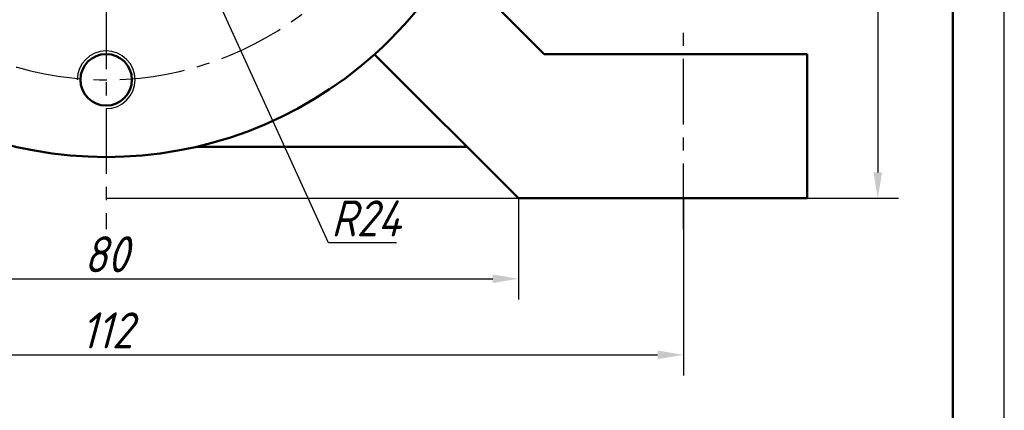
# Model space of a CAD drawing. Header units: millimetres. Extents: x 0 to 420, y -1 to 296.
# Tile 5 of 6: x 324 to 420, y 120 to 158. Entities that reach past the tile are written whole.
import ezdxf

# ---------------------------------------------------------------- set-up
doc = ezdxf.new("R2010")
doc.units = ezdxf.units.MM
doc.header["$LTSCALE"] = 0.2
doc.linetypes.add('CENTER', pattern=[50.800000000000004, 31.75, -6.35, 6.35, -6.35])
doc.layers.add('Thin Line', color=7, linetype='Continuous')
doc.layers.add('点划线', color=3, linetype='CENTER')
for name, color, linetype, lineweight in [('Think Line', 7, 'Continuous', 50), ('粗实线', 7, 'Continuous', 50), ('细实线', 7, 'Continuous', 25), ('阴影', 7, 'Continuous', 9)]:
    doc.layers.add(name, color=color, linetype=linetype, lineweight=lineweight)
doc.styles.add('尺寸数字', font='gbeitc.shx', dxfattribs={"bigfont": 'gbcbig.shx'})
doc.dimstyles.new("chang'an university", dxfattribs={"dimtxt": 3.5, "dimasz": 2.5, "dimexe": 2, "dimexo": 0, "dimtad": 1, "dimtoh": 1, "dimdec": 1, "dimdsep": 46, "dimtxsty": '尺寸数字', "dimcen": 2.5, "dimclrd": 256, "dimclre": 256, "dimclrt": 256, "dimadec": 0, "dimazin": 0, "dimtfac": 1, "dimtdec": 1, "dimtmove": 1, "dimatfit": 3, "dimfxl": 1, "dimlwd": -1, "dimlwe": -1, "dimarcsym": 0})

# ---------------------------------------------------------------- blocks, each defined once
blk = doc.blocks.new('*D37')
at = {"layer": 'Defpoints', "color": 0, "transparency": 16777216}
for p in [(332.8651389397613, 183.2747535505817), (342.8209635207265, 161.4371356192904)]:
    blk.add_point(p, dxfattribs=at)
at = {"layer": 'Thin Line', "transparency": 16777216}
for p, q in [((332.8651389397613, 183.2747535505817), (342.8209635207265, 161.4371356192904)), ((354.4435464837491, 135.9435640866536), (343.8580285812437, 159.1623837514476)), ((361.0477131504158, 135.9435640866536), (354.4435464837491, 135.9435640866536))]:
    blk.add_line(p, q, dxfattribs=at)
blk.add_solid([(344.2371538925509, 159.3352279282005), (343.4789032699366, 158.9895395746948), (342.8209635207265, 161.4371356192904)], dxfattribs=at)
at = {"layer": 'Thin Line', "transparency": 16777216, "insert": (358.0581298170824, 138.3185640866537), "char_height": 3.5, "attachment_point": 5, "style": '尺寸数字'}
blk.add_mtext('R24', dxfattribs=at)
blk = doc.blocks.new('*D51')
at = {"layer": 'Defpoints', "color": 0, "transparency": 16777216}
for p in [(332.8651389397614, 204.2747535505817), (332.8651389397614, 140.2747535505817), (407.7234465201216, 140.2747535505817)]:
    blk.add_point(p, dxfattribs=at)
at = {"layer": 'Thin Line', "transparency": 16777216}
for p, q in [((332.8651389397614, 204.2747535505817), (409.7234465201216, 204.2747535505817)), ((407.7234465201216, 201.7747535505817), (407.7234465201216, 142.7747535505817)), ((332.8651389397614, 140.2747535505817), (409.7234465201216, 140.2747535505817))]:
    blk.add_line(p, q, dxfattribs=at)
for points in [[(407.3067798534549, 201.7747535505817), (408.1401131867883, 201.7747535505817), (407.7234465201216, 204.2747535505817)], [(407.3067798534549, 142.7747535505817), (408.1401131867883, 142.7747535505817), (407.7234465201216, 140.2747535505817)]]:
    blk.add_solid(points, dxfattribs=at)
at = {"layer": 'Thin Line', "transparency": 16777216, "insert": (405.3484465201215, 172.2747535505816), "char_height": 3.5, "attachment_point": 5, "rotation": 90, "style": '尺寸数字'}
blk.add_mtext('64', dxfattribs=at)
blk = doc.blocks.new('*D61')
at = {"layer": 'Defpoints', "color": 0, "transparency": 16777216}
for p in [(292.8651389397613, 140.2747535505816), (372.8651389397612, 140.2747535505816), (372.8651389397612, 132.4589518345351)]:
    blk.add_point(p, dxfattribs=at)
at = {"layer": 'Thin Line', "transparency": 16777216}
for p, q in [((292.8651389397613, 140.2747535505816), (292.8651389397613, 130.4589518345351)), ((372.8651389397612, 140.2747535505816), (372.8651389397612, 130.4589518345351)), ((295.3651389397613, 132.4589518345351), (370.3651389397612, 132.4589518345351))]:
    blk.add_line(p, q, dxfattribs=at)
for points in [[(295.3651389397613, 132.8756185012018), (295.3651389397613, 132.0422851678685), (292.8651389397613, 132.4589518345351)], [(370.3651389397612, 132.8756185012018), (370.3651389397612, 132.0422851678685), (372.8651389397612, 132.4589518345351)]]:
    blk.add_solid(points, dxfattribs=at)
at = {"layer": 'Thin Line', "transparency": 16777216, "insert": (332.8651389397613, 134.8339518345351), "char_height": 3.5, "attachment_point": 5, "style": '尺寸数字'}
blk.add_mtext('80', dxfattribs=at)
blk = doc.blocks.new('*D62')
at = {"layer": 'Defpoints', "color": 0, "transparency": 16777216}
for p in [(277.0217231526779, 140.2747535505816), (388.8651389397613, 140.2747535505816), (388.8651389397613, 125.0713284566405)]:
    blk.add_point(p, dxfattribs=at)
at = {"layer": 'Thin Line', "transparency": 16777216}
for p, q in [((277.0217231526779, 140.2747535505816), (277.0217231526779, 123.0713284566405)), ((388.8651389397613, 140.2747535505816), (388.8651389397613, 123.0713284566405)), ((279.5217231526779, 125.0713284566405), (386.3651389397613, 125.0713284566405))]:
    blk.add_line(p, q, dxfattribs=at)
for points in [[(279.5217231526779, 125.4879951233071), (279.5217231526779, 124.6546617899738), (277.0217231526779, 125.0713284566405)], [(386.3651389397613, 125.4879951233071), (386.3651389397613, 124.6546617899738), (388.8651389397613, 125.0713284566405)]]:
    blk.add_solid(points, dxfattribs=at)
at = {"layer": 'Thin Line', "transparency": 16777216, "insert": (332.9434310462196, 127.4463284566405), "char_height": 3.5, "attachment_point": 5, "style": '尺寸数字'}
blk.add_mtext('112', dxfattribs=at)

msp = doc.modelspace()

# ---------------------------------------------------------------- hatches: boundary and pattern name
at = {"layer": '阴影'}
h = msp.add_hatch(dxfattribs=at)
h.set_pattern_fill('ANSI31', color=256, scale=2, angle=90)
h.set_pattern_definition([(135, (0, 0), (-4.490128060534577, -4.490128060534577), [])])
h.paths.add_polyline_path([(273.0217231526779, 153.2747535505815), (268.0217231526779, 153.2747535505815), (268.0217231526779, 154.2747535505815), (264.8651389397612, 154.2747535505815), (264.8651389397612, 140.2747535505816), (269.8651389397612, 140.2747535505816), (273.0217231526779, 140.2747535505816)])
edge = h.paths.add_edge_path()
edge.add_spline(control_points=[(289.4954200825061, 140.2747535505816), (289.5154570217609, 140.6325850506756), (289.6246279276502, 142.582223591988), (286.5308487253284, 145.7703418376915), (290.3162779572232, 150.373293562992), (288.3706621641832, 153.0527010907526), (287.4805361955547, 154.2747535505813)], knot_values=[0.01168746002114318, 0.01168746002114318, 0.01168746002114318, 0.01168746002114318, 1.077660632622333, 5.819623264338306, 10.73736363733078, 14.86233292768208, 14.86233292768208, 14.86233292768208, 14.86233292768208], degree=3, periodic=0)
edge.add_line((287.4805361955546, 154.2747535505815), (286.0217231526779, 154.2747535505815))
edge.add_line((286.0217231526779, 154.2747535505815), (286.0217231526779, 153.2747535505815))
edge.add_line((286.0217231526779, 153.2747535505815), (281.0217231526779, 153.2747535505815))
edge.add_line((281.0217231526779, 153.2747535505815), (281.0217231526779, 140.2747535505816))
edge.add_line((281.0217231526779, 140.2747535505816), (289.4954200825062, 140.2747535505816))
h.paths.add_polyline_path([(360.0570602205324, 241.9721879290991), (360.1274867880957, 242.240201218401), (360.114403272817, 242.1925857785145), (360.0976165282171, 242.1299415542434), (360.0811237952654, 242.0669094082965), (360.0649031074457, 242.0035029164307)])
h.paths.add_polyline_path([(363.2444513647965, 245.178627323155), (363.5332599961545, 245.2573100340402), (363.5233701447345, 245.2547765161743), (363.4555205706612, 245.2369708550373), (363.3880690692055, 245.2188310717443), (363.3210263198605, 245.2003482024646), (363.2544030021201, 245.1815132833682)])
h.paths.add_polyline_path([(362.9617679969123, 245.092635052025), (363.2398595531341, 245.1772957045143), (363.1882097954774, 245.1623173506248), (363.1224573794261, 245.142751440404), (363.0571564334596, 245.1228065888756), (362.9923176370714, 245.1024738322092)])
h.paths.add_polyline_path([(363.537869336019, 245.2584908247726), (363.8313066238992, 245.3304889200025), (363.7985355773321, 245.3228372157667), (363.729200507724, 245.3062784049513), (363.6602207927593, 245.289421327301), (363.5916071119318, 245.2722570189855)])
h.paths.add_polyline_path([(362.6841955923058, 244.9978270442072), (362.954397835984, 245.0902614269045), (362.9279516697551, 245.0817442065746), (362.864069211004, 245.0606087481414), (362.8006809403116, 245.0390584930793), (362.7377975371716, 245.0170844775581)])
h.paths.add_polyline_path([(363.8393013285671, 245.332355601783), (364.1396068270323, 245.3992083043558), (364.0792158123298, 245.3862690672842), (364.0085661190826, 245.3708136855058), (363.9382290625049, 245.3550958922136), (363.8682153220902, 245.3391067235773)])
h.paths.add_polyline_path([(362.4192290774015, 244.8955319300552), (362.6812362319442, 244.9967638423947), (362.6754296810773, 244.9946777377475), (362.6135880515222, 244.9718293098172), (362.5522833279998, 244.9485302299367), (362.4915261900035, 244.9247715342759), (362.431327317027, 244.9005442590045)])
h.paths.add_polyline_path([(364.1431536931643, 245.3999682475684), (364.4511194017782, 245.4627138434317), (364.4367800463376, 245.4599235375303), (364.3647273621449, 245.4456457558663), (364.2929339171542, 245.4311503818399), (364.221410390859, 245.416428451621), (364.1501674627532, 245.4014710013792)])
h.paths.add_polyline_path([(362.1656634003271, 244.7844656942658), (362.4141511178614, 244.8934281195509), (362.3716973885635, 244.8758394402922), (362.3126470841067, 244.8506481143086), (362.25418708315, 244.8249613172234), (362.1963280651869, 244.7987700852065)])
h.paths.add_polyline_path([(364.4572108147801, 245.4638991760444), (364.7663245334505, 245.5221299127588), (364.7273695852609, 245.5150380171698), (364.6543867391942, 245.5015409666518), (364.5816204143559, 245.4878621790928), (364.5090812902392, 245.4739926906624)])
h.paths.add_polyline_path([(361.9200322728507, 244.661838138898), (362.1593030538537, 244.7814987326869), (362.1390807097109, 244.7720654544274), (362.0824556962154, 244.7448384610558), (362.026463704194, 244.7170801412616), (361.9711154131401, 244.6887815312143)])
h.paths.add_polyline_path([(364.7745170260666, 245.523621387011), (365.0895966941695, 245.5791535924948), (365.0212525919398, 245.5673881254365), (364.9475104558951, 245.55452838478), (364.8739421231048, 245.5415227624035), (364.8005582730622, 245.5283622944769)])
h.paths.add_polyline_path([(361.691250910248, 244.5307297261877), (361.9187427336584, 244.6611579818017), (361.9164215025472, 244.6599336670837), (361.8623926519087, 244.6305275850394), (361.8090395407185, 244.6005543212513), (361.7563728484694, 244.5700049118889), (361.7044032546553, 244.538870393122)])
h.paths.add_polyline_path([(365.0915844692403, 245.5794957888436), (365.4112209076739, 245.6329182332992), (365.3921965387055, 245.6298123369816), (365.3177455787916, 245.6175475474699), (365.2434150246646, 245.6051816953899), (365.169215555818, 245.5927058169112), (365.0951578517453, 245.5801109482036)])
h.paths.add_polyline_path([(361.4747941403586, 244.3878411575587), (361.6862533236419, 244.5276364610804), (361.6531414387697, 244.5071418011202), (361.6025980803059, 244.4748101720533), (361.5527838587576, 244.441866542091), (361.5037094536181, 244.408301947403)])
h.paths.add_polyline_path([(365.4186380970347, 245.6341291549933), (365.7360402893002, 245.6851945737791), (365.6909908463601, 245.67804014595), (365.6161650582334, 245.6660899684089), (365.5414169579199, 245.6540745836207), (365.4667572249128, 245.6419850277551)])
h.paths.add_polyline_path([(361.2694899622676, 244.2305819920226), (361.4697451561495, 244.3842684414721), (361.4553855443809, 244.374107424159), (361.4078228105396, 244.3392740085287), (361.3610319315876, 244.3037927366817), (361.3150235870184, 244.2676546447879), (361.2698084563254, 244.2308507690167)])
h.paths.add_polyline_path([(365.7443269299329, 245.6865105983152), (366.065911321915, 245.7371266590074), (365.990857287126, 245.725368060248), (365.9158275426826, 245.7135890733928), (365.840832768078, 245.7017807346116), (365.765883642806, 245.6899340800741)])
h.paths.add_polyline_path([(361.0842952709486, 244.0642556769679), (361.2693022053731, 244.2304235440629), (361.2253972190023, 244.1933721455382), (361.1818005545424, 244.1552098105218), (361.1390291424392, 244.1163548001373), (361.0970936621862, 244.0767981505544)])
h.paths.add_polyline_path([(360.912998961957, 243.8827349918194), (361.0799200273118, 244.0599679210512), (361.0560047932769, 244.0365308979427), (361.0157732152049, 243.9955440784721), (360.9764096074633, 243.9538287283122), (360.9379246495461, 243.9113758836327)])
h.paths.add_polyline_path([(359.3756743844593, 239.2835796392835), (359.3869769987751, 239.3161292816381), (359.3714476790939, 239.2726977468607)])
h.paths.add_polyline_path([(360.7571630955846, 243.685055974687), (360.9094421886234, 243.8786480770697), (360.9003290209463, 243.8681765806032), (360.8636334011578, 243.8242218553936), (360.8278484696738, 243.7795027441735), (360.7929849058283, 243.7340102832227), (360.7590474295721, 243.6877396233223)])
h.paths.add_polyline_path([(359.4866732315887, 239.6168153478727), (359.4978876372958, 239.653921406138), (359.4889560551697, 239.6251452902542), (359.4899395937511, 239.6280990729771)])
h.paths.add_polyline_path([(360.6212010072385, 243.4766025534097), (360.7561312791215, 243.6835864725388), (360.7260190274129, 243.6407009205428), (360.6938777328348, 243.5929077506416), (360.6626015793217, 243.544373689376), (360.6321686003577, 243.4951123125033)])
h.paths.add_polyline_path([(359.5920754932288, 239.9805369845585), (359.5958295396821, 239.9945730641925), (359.5924573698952, 239.9822491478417), (359.5929719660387, 239.9840268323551)])
h.paths.add_polyline_path([(360.4989923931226, 243.2524838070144), (360.6178682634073, 243.4709779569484), (360.6025568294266, 243.4451371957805), (360.5737443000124, 243.3944619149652), (360.545709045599, 243.3431000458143), (360.5184290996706, 243.2910651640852)])
h.paths.add_polyline_path([(359.6880664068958, 240.3542166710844), (359.7001071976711, 240.4047403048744), (359.6835485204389, 240.3363872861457), (359.685031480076, 240.3424021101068)])
h.paths.add_polyline_path([(360.3900732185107, 243.0152207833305), (360.4968456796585, 243.2482226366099), (360.4918824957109, 243.2383708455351), (360.4660472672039, 243.1850306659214), (360.4409014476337, 243.1310582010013), (360.4164230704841, 243.0764670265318), (360.3925901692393, 243.0212707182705)])
h.paths.add_polyline_path([(359.7702951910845, 240.7060494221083), (359.7791831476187, 240.74570960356), (359.7637903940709, 240.6776671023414), (359.7697464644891, 240.703709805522)])
h.paths.add_polyline_path([(360.2942919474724, 242.7698132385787), (360.3888216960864, 243.0122125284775), (360.369380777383, 242.9654828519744), (360.3467729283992, 242.9091170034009), (360.324744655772, 242.8521867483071), (360.3032739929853, 242.7947056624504)])
h.paths.add_polyline_path([(359.8296464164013, 240.9727044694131), (359.8393009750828, 241.0167155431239), (359.8244455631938, 240.9491658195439)])
h.paths.add_polyline_path([(359.8470463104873, 241.0520232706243), (359.9227762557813, 241.3967572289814), (359.9128260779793, 241.3518356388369), (359.898148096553, 241.2852073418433), (359.8834785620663, 241.218367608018), (359.8687955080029, 241.1513300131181), (359.8540769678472, 241.084108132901), (359.8393009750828, 241.0167155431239)])
h.paths.add_polyline_path([(360.2072874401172, 242.5114214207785), (360.2918813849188, 242.7631327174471), (360.2823389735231, 242.736687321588), (360.2619176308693, 242.6781453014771), (360.2419879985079, 242.619093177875), (360.2225281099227, 242.5595445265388)])
h.paths.add_polyline_path([(359.9242653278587, 241.4034798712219), (359.9883494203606, 241.6866336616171), (359.9871115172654, 241.6813304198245), (359.9720618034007, 241.6159629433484), (359.9571303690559, 241.5503161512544), (359.9422952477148, 241.4844036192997), (359.9275344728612, 241.4182389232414)])
h.paths.add_polyline_path([(360.1287450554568, 242.2447804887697), (360.2060704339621, 242.5075786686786), (360.2035159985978, 242.4995129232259), (360.1849296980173, 242.4390119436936), (360.166747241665, 242.3780551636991), (360.1489466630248, 242.3166561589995), (360.1315059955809, 242.2548285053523)])
h.paths.add_polyline_path([(359.989015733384, 241.689488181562), (360.055219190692, 241.9648370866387), (360.0489324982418, 241.9397356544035), (360.0331900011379, 241.875621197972), (360.0176536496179, 241.8111731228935), (360.0023014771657, 241.7464050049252)])
edge = h.paths.add_edge_path()
edge.add_arc((332.8651389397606, 204.2747535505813), 38.50000000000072, 10.47568169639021, 33.0557311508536)
edge.add_line((365.1335445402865, 225.2747535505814), (362.5244557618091, 225.2747535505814))
edge.add_arc((332.5244557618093, 225.2747535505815), 29.99999999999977, 0, 27.07165323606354)
edge.add_line((359.237597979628, 238.9278862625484), (359.2409197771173, 238.9356237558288))
edge.add_line((359.2409197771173, 238.9356237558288), (359.2451930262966, 238.9453280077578))
edge.add_line((359.2451930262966, 238.9453280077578), (359.2603518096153, 238.9828936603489))
edge.add_line((359.2603518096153, 238.9828936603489), (359.2328997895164, 238.9169427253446))
edge.add_line((359.2328997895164, 238.9169427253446), (359.2047005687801, 238.8512580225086))
edge.add_line((359.2047005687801, 238.8512580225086), (359.1757595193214, 238.7858583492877))
edge.add_line((359.1757595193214, 238.7858583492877), (359.1460828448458, 238.7207626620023))
edge.add_line((359.1460828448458, 238.7207626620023), (359.1156767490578, 238.6559899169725))
edge.add_line((359.1156767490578, 238.6559899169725), (359.0845474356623, 238.5915590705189))
edge.add_line((359.0845474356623, 238.5915590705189), (359.0527011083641, 238.5274890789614))
edge.add_line((359.0527011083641, 238.5274890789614), (359.0201439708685, 238.4637988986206))
edge.add_line((359.0201439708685, 238.4637988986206), (358.9868822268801, 238.4005074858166))
edge.add_line((358.9868822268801, 238.4005074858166), (358.9529220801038, 238.3376337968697))
edge.add_line((358.9529220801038, 238.3376337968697), (358.9182697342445, 238.2751967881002))
edge.add_line((358.9182697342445, 238.2751967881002), (358.8829313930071, 238.2132154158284))
edge.add_line((358.8829313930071, 238.2132154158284), (358.8469132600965, 238.1517086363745))
edge.add_line((358.8469132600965, 238.1517086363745), (358.8102215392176, 238.0906954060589))
edge.add_line((358.8102215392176, 238.0906954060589), (358.7728624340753, 238.0301946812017))
edge.add_line((358.7728624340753, 238.0301946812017), (358.7348421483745, 237.9702254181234))
edge.add_line((358.7348421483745, 237.9702254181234), (358.69616688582, 237.910806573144))
edge.add_line((358.69616688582, 237.910806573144), (358.6568428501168, 237.851957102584))
edge.add_line((358.6568428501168, 237.851957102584), (358.6168762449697, 237.7936959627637))
edge.add_line((358.6168762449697, 237.7936959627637), (358.5762732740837, 237.7360421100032))
edge.add_line((358.5762732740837, 237.7360421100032), (358.5350401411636, 237.6790145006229))
edge.add_line((358.5350401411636, 237.6790145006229), (358.4931830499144, 237.622632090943))
edge.add_line((358.4931830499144, 237.622632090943), (358.4507082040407, 237.5669138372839))
edge.add_line((358.4507082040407, 237.5669138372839), (358.4076218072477, 237.5118786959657))
edge.add_line((358.4076218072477, 237.5118786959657), (358.3639300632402, 237.4575456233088))
edge.add_line((358.3639300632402, 237.4575456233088), (358.319639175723, 237.4039335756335))
edge.add_line((358.319639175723, 237.4039335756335), (358.2747553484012, 237.3510615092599))
edge.add_line((358.2747553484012, 237.3510615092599), (358.2292847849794, 237.2989483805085))
edge.add_line((358.2292847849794, 237.2989483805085), (358.1832336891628, 237.2476131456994))
edge.add_line((358.1832336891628, 237.2476131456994), (358.136608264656, 237.197074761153))
edge.add_line((358.136608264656, 237.197074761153), (358.0894147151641, 237.1473521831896))
edge.add_line((358.0894147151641, 237.1473521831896), (358.041659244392, 237.0984643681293))
edge.add_line((358.041659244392, 237.0984643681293), (357.9933480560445, 237.0504302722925))
edge.add_line((357.9933480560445, 237.0504302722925), (357.9444873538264, 237.0032688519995))
edge.add_line((357.9444873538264, 237.0032688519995), (357.8950833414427, 236.9569990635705))
edge.add_line((357.8950833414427, 236.9569990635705), (357.8451422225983, 236.9116398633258))
edge.add_line((357.8451422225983, 236.9116398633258), (357.794670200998, 236.8672102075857))
edge.add_line((357.794670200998, 236.8672102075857), (357.7436734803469, 236.8237290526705))
edge.add_line((357.7436734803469, 236.8237290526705), (357.6921582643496, 236.7812153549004))
edge.add_line((357.6921582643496, 236.7812153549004), (357.6401307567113, 236.7396880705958))
edge.add_line((357.6401307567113, 236.7396880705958), (357.5875971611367, 236.6991661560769))
edge.add_line((357.5875971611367, 236.6991661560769), (357.5345636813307, 236.6596685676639))
edge.add_line((357.5345636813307, 236.6596685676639), (357.4810365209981, 236.6212142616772))
edge.add_line((357.4810365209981, 236.6212142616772), (357.427021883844, 236.583822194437))
edge.add_line((357.427021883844, 236.583822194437), (357.3725259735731, 236.5475113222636))
edge.add_line((357.3725259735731, 236.5475113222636), (357.3175549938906, 236.5123006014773))
edge.add_line((357.3175549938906, 236.5123006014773), (357.262115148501, 236.4782089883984))
edge.add_line((357.262115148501, 236.4782089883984), (357.2062126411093, 236.4452554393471))
edge.add_line((357.2062126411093, 236.4452554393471), (357.1498536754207, 236.4134589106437))
edge.add_line((357.1498536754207, 236.4134589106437), (357.0930444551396, 236.3828383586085))
edge.add_line((357.0930444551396, 236.3828383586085), (357.0357911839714, 236.3534127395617))
edge.add_line((357.0357911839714, 236.3534127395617), (356.9781000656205, 236.3252010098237))
edge.add_line((356.9781000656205, 236.3252010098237), (356.9199773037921, 236.2982221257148))
edge.add_line((356.9199773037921, 236.2982221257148), (356.8614291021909, 236.2724950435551))
edge.add_line((356.8614291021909, 236.2724950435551), (356.8024616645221, 236.248038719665))
edge.add_line((356.8024616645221, 236.248038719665), (356.7430811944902, 236.2248721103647))
edge.add_line((356.7430811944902, 236.2248721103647), (356.6832938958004, 236.2030141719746))
edge.add_line((356.6832938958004, 236.2030141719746), (356.6231059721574, 236.1824838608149))
edge.add_line((356.6231059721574, 236.1824838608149), (356.5625236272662, 236.1633001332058))
edge.add_line((356.5625236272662, 236.1633001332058), (356.5015530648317, 236.1454819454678))
edge.add_line((356.5015530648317, 236.1454819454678), (356.4402004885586, 236.1290482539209))
edge.add_line((356.4402004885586, 236.1290482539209), (356.3784724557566, 236.1140138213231))
edge.add_line((356.3784724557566, 236.1140138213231), (356.3163787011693, 236.1003557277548))
edge.add_line((356.3163787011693, 236.1003557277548), (356.2539306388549, 236.0880311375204))
edge.add_line((356.2539306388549, 236.0880311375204), (356.1911396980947, 236.0769970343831))
edge.add_line((356.1911396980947, 236.0769970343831), (356.1280173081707, 236.0672104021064))
edge.add_line((356.1280173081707, 236.0672104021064), (356.064574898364, 236.0586282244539))
edge.add_line((356.064574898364, 236.0586282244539), (356.0008238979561, 236.0512074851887))
edge.add_line((356.0008238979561, 236.0512074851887), (355.9367757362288, 236.0449051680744))
edge.add_line((355.9367757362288, 236.0449051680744), (355.8724418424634, 236.0396782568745))
edge.add_line((355.8724418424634, 236.0396782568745), (355.8078336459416, 236.0354837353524))
edge.add_line((355.8078336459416, 236.0354837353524), (355.7429625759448, 236.0322785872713))
edge.add_line((355.7429625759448, 236.0322785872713), (355.6778400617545, 236.030019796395))
edge.add_line((355.6778400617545, 236.030019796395), (355.6124775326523, 236.0286643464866))
edge.add_line((355.6124775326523, 236.0286643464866), (355.5468864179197, 236.0281692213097))
edge.add_line((355.5468864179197, 236.0281692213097), (355.4810781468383, 236.0284914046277))
edge.add_line((355.4810781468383, 236.0284914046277), (355.4150641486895, 236.029587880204))
edge.add_line((355.4150641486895, 236.029587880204), (355.3488558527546, 236.0314156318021))
edge.add_line((355.3488558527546, 236.0314156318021), (355.2824646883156, 236.0339316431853))
edge.add_line((355.2824646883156, 236.0339316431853), (355.2159020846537, 236.0370928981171))
edge.add_line((355.2159020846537, 236.0370928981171), (355.1491794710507, 236.0408563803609))
edge.add_line((355.1491794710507, 236.0408563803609), (355.0823082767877, 236.0451790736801))
edge.add_line((355.0823082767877, 236.0451790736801), (355.0152999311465, 236.0500179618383))
edge.add_line((355.0152999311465, 236.0500179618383), (354.9481658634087, 236.0553300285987))
edge.add_line((354.9481658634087, 236.0553300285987), (354.8809175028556, 236.061072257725))
edge.add_line((354.8809175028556, 236.061072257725), (354.8135662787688, 236.0672016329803))
edge.add_line((354.8135662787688, 236.0672016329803), (354.74612362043, 236.0736751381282))
edge.add_line((354.74612362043, 236.0736751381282), (354.6786009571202, 236.0804497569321))
edge.add_line((354.6786009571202, 236.0804497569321), (354.6110097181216, 236.0874824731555))
edge.add_line((354.6110097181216, 236.0874824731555), (354.5433613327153, 236.0947302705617))
edge.add_line((354.5433613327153, 236.0947302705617), (354.4756672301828, 236.1021501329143))
edge.add_line((354.4756672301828, 236.1021501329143), (354.4079388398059, 236.1096990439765))
edge.add_line((354.4079388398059, 236.1096990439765), (354.3401875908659, 236.1173339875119))
edge.add_line((354.3401875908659, 236.1173339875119), (354.2724249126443, 236.1250119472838))
edge.add_arc((332.8651389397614, 225.2747535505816), 23.99999999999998, -28.95529060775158, 26.87811880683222, ccw=False)
edge.add_arc((332.8651389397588, 204.2747535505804), 23.00000000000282, 17.71893187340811, 24.070944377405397, ccw=False)
edge.add_line((354.774041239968, 211.2747535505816), (370.7234273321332, 211.2747535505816))

# ---------------------------------------------------------------- linework, layer by layer
at = {"layer": 'Think Line', "lineweight": 25}
msp.add_line((419.9990819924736, -0.8781375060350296), (419.9568735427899, 296.1218594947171), dxfattribs=at)
at = {"layer": 'Think Line'}
msp.add_line((415, 5), (415, 292), dxfattribs=at)
at = {"layer": '点划线'}
for p, q in [((332.8651389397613, 270.9125184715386), (332.8651389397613, 137.2850117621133)), ((388.8651389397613, 137.2850117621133), (388.8651389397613, 156.8846119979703))]:
    msp.add_line(p, q, dxfattribs=at)
msp.add_arc((332.8651389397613, 183.2747535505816), 31.50000000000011, 179.9999999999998, 333.1114847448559, dxfattribs=at)
at = {"layer": '粗实线', "color": 7, "linetype": 'Continuous', "lineweight": 50}
for p, q in [((366.353454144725, 163.2864383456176), (375.3651389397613, 154.2747535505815)), ((372.8651389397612, 140.2747535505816), (358.9014785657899, 154.2384139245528)), ((375.3651389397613, 154.2747535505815), (395.8651389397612, 154.2747535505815)), ((395.8651389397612, 154.2747535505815), (400.8651389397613, 154.2747535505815)), ((400.8651389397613, 140.2747535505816), (400.8651389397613, 154.2747535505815)), ((367.8651389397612, 145.2747535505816), (341.6401033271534, 145.2747535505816)), ((395.8651389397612, 140.2747535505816), (372.8651389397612, 140.2747535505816)), ((395.8651389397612, 140.2747535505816), (400.8651389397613, 140.2747535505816))]:
    msp.add_line(p, q, dxfattribs=at)
msp.add_circle((332.8651389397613, 151.7747535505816), 2.499999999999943, dxfattribs=at)
for radius, start, end in [(39, 311.961888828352, 335.9809444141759), (39.00000000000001, 228.1180183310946, 311.8819816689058)]:
    msp.add_arc((332.8651389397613, 183.2747535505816), radius, start, end, dxfattribs=at)
at = {"layer": '细实线'}
msp.add_arc((332.8651389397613, 151.7747535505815), 2.802708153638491, 270.0000000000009, 180.0000000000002, dxfattribs=at)

# ---------------------------------------------------------------- dimensions: what is measured, and where the dimension line sits
at = {"layer": 'Thin Line'}
dim = msp.add_linear_dim(base=(407.7234465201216, 140.2747535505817), p1=(332.8651389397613, 204.2747535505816), p2=(332.8651389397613, 140.2747535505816), angle=90, dimstyle="chang'an university", dxfattribs=at)
dim.commit()
dim.dimension.update_dxf_attribs({"geometry": '*D51', "text_midpoint": (405.3484465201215, 172.2747535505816)})
dim = msp.add_radius_dim(center=(332.8651389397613, 183.2747535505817), mpoint=(342.8209635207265, 161.4371356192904), dimstyle="chang'an university", dxfattribs=at)
dim.commit()
dim.dimension.update_dxf_attribs({"geometry": '*D37', "text_midpoint": (354.4435464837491, 135.9435640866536), "dimtype": 164})
dim = msp.add_linear_dim(base=(388.8651389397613, 125.0713284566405), p1=(277.0217231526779, 140.2747535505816), p2=(388.8651389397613, 140.2747535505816), text='112', dimstyle="chang'an university", dxfattribs=at)
dim.commit()
dim.dimension.update_dxf_attribs({"geometry": '*D62', "text_midpoint": (332.9434310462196, 127.4463284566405)})
dim = msp.add_linear_dim(base=(372.8651389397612, 132.4589518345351), p1=(292.8651389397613, 140.2747535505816), p2=(372.8651389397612, 140.2747535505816), dimstyle="chang'an university", dxfattribs=at)
dim.commit()
dim.dimension.update_dxf_attribs({"geometry": '*D61', "text_midpoint": (332.8651389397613, 134.8339518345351)})

doc.saveas('drawing.dxf')
